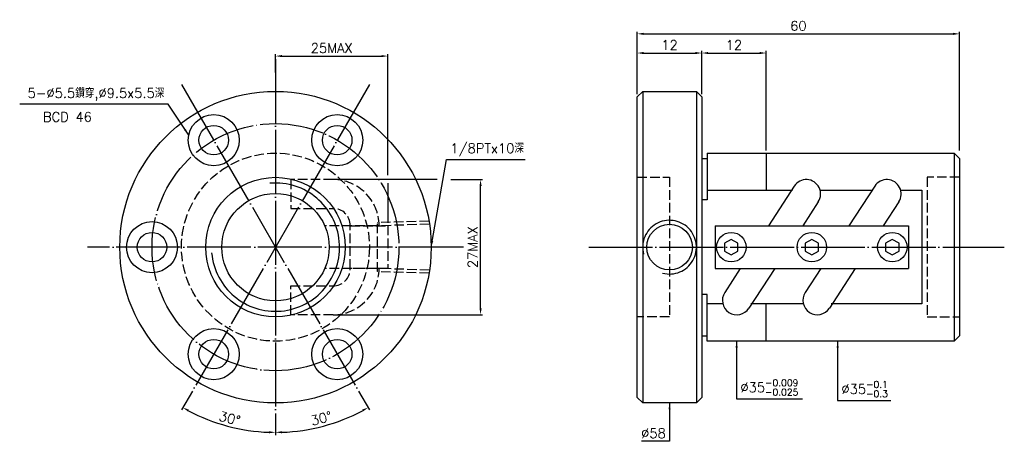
# Model space of a CAD drawing. Header units: millimetres. Extents: x -15 to 168, y 164 to 242.
import ezdxf
from ezdxf.enums import TextEntityAlignment as Align

# ---------------------------------------------------------------- set-up
doc = ezdxf.new("R2010")
doc.units = ezdxf.units.MM
doc.header["$LTSCALE"] = 0.594937
for name, pattern in [('CENTER', [22, 20, -1, 0, -1]), ('DASHED', [4, 3, -1]), ('THIN', [200000, 200000, 0])]:
    doc.linetypes.add(name, pattern=pattern)
for name, color, linetype in [('NT', 7, 'Continuous'), ('NT-DIM', 2, 'Continuous'), ('SH', 7, 'Continuous'), ('SH-DIM', 2, 'Continuous')]:
    doc.layers.add(name, color=color, linetype=linetype)
doc.styles.get("Standard").update_dxf_attribs({"font": 'simplex.shx', "bigfont": 'chineset.shx'})
doc.dimstyles.new('ISO-25', dxfattribs={"dimscale": 0.594937, "dimtxt": 3, "dimasz": 2, "dimexe": 0.646, "dimexo": 0.862, "dimgap": 1, "dimtad": 1, "dimdec": 3, "dimdsep": 46, "dimtxsty": 'Standard', "dimcen": 1.5, "dimclrd": 2, "dimclre": 2, "dimclrt": 2, "dimazin": 2, "dimtfac": 1, "dimtdec": 3, "dimtmove": 0, "dimatfit": 3, "dimfxl": 0, "dimtolj": 1, "dimlwd": -1, "dimlwe": -1, "dimarcsym": 0})

# ---------------------------------------------------------------- blocks, each defined once
blk = doc.blocks.new('*D11')
at = {"layer": 'Defpoints', "color": 0}
for p in [(160, 239.71), (100, 228), (160, 217.5)]:
    blk.add_point(p, dxfattribs=at)
at = {"layer": 'NT-DIM', "color": 2}
for p, q in [((100, 228.51), (100, 240.09)), ((101.19, 239.71), (158.81, 239.71)), ((160, 218.01), (160, 240.09))]:
    blk.add_line(p, q, dxfattribs=at)
for points in [[(101.19, 239.91), (101.19, 239.51), (100, 239.71)], [(158.81, 239.91), (158.81, 239.51), (160, 239.71)]]:
    blk.add_solid(points, dxfattribs=at)
at = {"layer": 'NT-DIM', "color": 2, "insert": (130, 241.2), "char_height": 1.785, "attachment_point": 5}
blk.add_mtext('\\A1;60', dxfattribs=at)
blk = doc.blocks.new('*D13')
at = {"layer": 'Defpoints', "color": 0}
for p in [(112, 236.14), (100, 228), (112, 229)]:
    blk.add_point(p, dxfattribs=at)
at = {"layer": 'NT-DIM', "color": 2}
for p, q in [((100, 228.51), (100, 236.52)), ((101.19, 236.14), (110.81, 236.14)), ((112, 229.51), (112, 236.52))]:
    blk.add_line(p, q, dxfattribs=at)
for points in [[(101.19, 236.34), (101.19, 235.94), (100, 236.14)], [(110.81, 236.34), (110.81, 235.94), (112, 236.14)]]:
    blk.add_solid(points, dxfattribs=at)
at = {"layer": 'NT-DIM', "color": 2, "insert": (106, 237.63), "char_height": 1.785, "attachment_point": 5}
blk.add_mtext('\\A1;12', dxfattribs=at)
blk = doc.blocks.new('*D15')
at = {"layer": 'Defpoints', "color": 0}
for p in [(53.54, 235.57), (32.6, 232), (53.54, 204)]:
    blk.add_point(p, dxfattribs=at)
at = {"layer": 'NT-DIM', "color": 2}
for p, q in [((32.6, 232.51), (32.6, 235.95)), ((33.79, 235.57), (52.35, 235.57))]:
    blk.add_line(p, q, dxfattribs=at)
for points in [[(33.79, 235.77), (33.79, 235.37), (32.6, 235.57)], [(52.35, 235.77), (52.35, 235.37), (53.54, 235.57)]]:
    blk.add_solid(points, dxfattribs=at)
at = {"layer": 'NT-DIM', "color": 2, "insert": (43.07, 237.06), "char_height": 1.785, "attachment_point": 5}
blk.add_mtext('\\A1;25MAX', dxfattribs=at)
blk = doc.blocks.new('*D16')
at = {"layer": 'Defpoints', "color": 0}
for p in [(43.32, 212.58), (70.8, 212.58), (43.32, 187.42)]:
    blk.add_point(p, dxfattribs=at)
at = {"layer": 'NT-DIM', "color": 2}
for p, q in [((70.8, 188.61), (70.8, 211.39)), ((43.83, 187.42), (71.18, 187.42))]:
    blk.add_line(p, q, dxfattribs=at)
for points in [[(70.6, 211.39), (71, 211.39), (70.8, 212.58)], [(70.6, 188.61), (71, 188.61), (70.8, 187.42)]]:
    blk.add_solid(points, dxfattribs=at)
at = {"layer": 'NT-DIM', "color": 2, "insert": (69.31, 200), "char_height": 1.785, "attachment_point": 5, "rotation": 90}
blk.add_mtext('\\A1;27MAX', dxfattribs=at)
blk = doc.blocks.new('*D35')
at = {"layer": 'Defpoints', "color": 0}
for p in [(32.6, 235), (50.1, 230.31), (15.1, 169.69), (20.81, 167.6), (32.6, 165)]:
    blk.add_point(p, dxfattribs=at)
at = {"layer": 'NT-DIM', "color": 2}
blk.add_arc((32.6, 200), 34.48, 241.9775, 268.0225, dxfattribs=at)
for points in [[(16.3, 169.39), (16.5, 169.74), (15.36, 170.14)], [(31.41, 165.74), (31.41, 165.35), (32.6, 165.52)]]:
    blk.add_solid(points, dxfattribs=at)
at = {"layer": 'NT-DIM', "color": 2, "insert": (24.06, 168.13), "char_height": 1.785, "attachment_point": 5, "rotation": 345}
blk.add_mtext('\\A1;30°', dxfattribs=at)
blk = doc.blocks.new('*D36')
at = {"layer": 'Defpoints', "color": 0}
for p in [(32.6, 235), (15.1, 230.31), (50.1, 169.69), (38.59, 166.05), (32.6, 165)]:
    blk.add_point(p, dxfattribs=at)
at = {"layer": 'NT-DIM', "color": 2}
blk.add_arc((32.6, 200), 34.48, 271.9775, 298.0225, dxfattribs=at)
for points in [[(48.7, 169.74), (48.89, 169.39), (49.84, 170.14)], [(33.79, 165.35), (33.79, 165.74), (32.6, 165.52)]]:
    blk.add_solid(points, dxfattribs=at)
at = {"layer": 'NT-DIM', "color": 2, "insert": (41.14, 168.13), "char_height": 1.785, "attachment_point": 5, "rotation": 15}
blk.add_mtext('\\A1;30°', dxfattribs=at)
blk = doc.blocks.new('*D39')
at = {"layer": 'Defpoints', "color": 0}
for p in [(124, 236.14), (112, 228), (124, 217.5)]:
    blk.add_point(p, dxfattribs=at)
at = {"layer": 'SH-DIM', "color": 2}
for p, q in [((112, 228.51), (112, 236.52)), ((113.19, 236.14), (122.81, 236.14)), ((124, 218.01), (124, 236.52))]:
    blk.add_line(p, q, dxfattribs=at)
for points in [[(113.19, 236.34), (113.19, 235.94), (112, 236.14)], [(122.81, 236.34), (122.81, 235.94), (124, 236.14)]]:
    blk.add_solid(points, dxfattribs=at)
at = {"layer": 'SH-DIM', "color": 2, "insert": (118, 237.63), "char_height": 1.785, "attachment_point": 5}
blk.add_mtext('\\A1;12', dxfattribs=at)

msp = doc.modelspace()

# ---------------------------------------------------------------- linework, layer by layer
at = {"layer": 'NT', "color": 3, "linetype": 'CENTER'}
for p, q in [((32.5989, 235), (32.5989, 165)), ((15.0989, 230.3109), (50.0989, 169.6891)), ((50.0989, 230.3109), (15.0989, 169.6891)), ((67.5989, 200), (-2.4011, 200))]:
    msp.add_line(p, q, dxfattribs=at)
at = {"layer": 'NT', "color": 7, "linetype": 'Continuous'}
for p, q in [((100, 228), (101, 229)), ((100, 172), (100, 228)), ((101, 229), (111, 229)), ((101, 229), (101, 171)), ((111, 229), (112, 228)), ((111, 229), (111, 171)), ((112, 228), (112, 172)), ((112, 216.5), (113, 216.5)), ((113, 217.5), (113, 208.8276)), ((113, 217.5), (159, 217.5)), ((124, 217.5), (124, 210.5795)), ((159, 217.5), (159, 182.5)), ((159, 217.5), (160, 216.5)), ((160, 216.5), (160, 183.5)), ((129.2266, 211.3661), (124.4126, 204)), ((144.2266, 211.3661), (139.4126, 204)), ((113, 208.8276), (112, 208.8276)), ((133.7134, 208.4339), (130.8157, 204)), ((148.7134, 208.4339), (145.8157, 204)), ((114.5, 204), (150.5, 204)), ((114.5, 204), (114.5, 196)), ((150.5, 204), (150.5, 196)), ((114.5, 196), (150.5, 196)), ((119.1843, 196), (116.2866, 191.5661)), ((125.5874, 196), (120.7734, 188.6339)), ((134.1843, 196), (131.2866, 191.5661)), ((140.5874, 196), (135.7734, 188.6339)), ((113, 191.1724), (112, 191.1724)), ((113, 182.5), (113, 191.1724)), ((124, 182.5), (124, 189.4205)), ((112, 183.5), (113, 183.5)), ((160, 183.5), (159, 182.5)), ((159, 182.5), (113, 182.5)), ((101, 171), (100, 172)), ((111, 171), (101, 171)), ((112, 172), (111, 171))]:
    msp.add_line(p, q, dxfattribs=at)
at = {"layer": 'NT', "color": 1, "linetype": 'DASHED'}
for p, q in [((100, 213), (106, 213)), ((106, 213), (106, 187)), ((160, 213), (154, 213)), ((154, 213), (154, 187)), ((106, 187), (100, 187)), ((154, 187), (160, 187))]:
    msp.add_line(p, q, dxfattribs=at)
for points in [[(43.3179, 212.581), (35.438, 212.581), (35.438, 207.221), (43.3179, 207.221)], [(46.5389, 204), (53.5389, 204), (53.5389, 196), (46.5389, 196), (46.5389, 204)], [(43.3179, 187.419), (35.438, 187.419), (35.438, 192.779), (43.3179, 192.779)]]:
    msp.add_lwpolyline(points, dxfattribs=at)
at = {"layer": 'NT', "color": 7, "linetype": 'Continuous'}
for points in [[(113, 210.5795), (128.8776, 210.5795)], [(134.0624, 210.5795), (143.8776, 210.5795)], [(149.0624, 210.5795), (153, 210.5795), (153, 189.4205), (136.1224, 189.4205)], [(115.9376, 189.4205), (113, 189.4205)], [(130.9376, 189.4205), (121.1224, 189.4205)]]:
    msp.add_lwpolyline(points, dxfattribs=at)
for points in [[(117.5, 201.4434), (116.25, 200.7217), (116.25, 199.2783), (117.5, 198.5566), (118.75, 199.2783), (118.75, 200.7217)], [(132.5, 201.4434), (131.25, 200.7217), (131.25, 199.2783), (132.5, 198.5566), (133.75, 199.2783), (133.75, 200.7217)], [(147.5, 201.4434), (146.25, 200.7217), (146.25, 199.2783), (147.5, 198.5566), (148.75, 199.2783), (148.75, 200.7217)]]:
    msp.add_lwpolyline(points, close=True, dxfattribs=at)
for centre, radius in [((32.5989, 200), 29), ((21.0989, 219.9186), 4.75), ((44.0989, 219.9186), 4.75), ((21.0989, 219.9186), 2.75), ((44.0989, 219.9186), 2.75), ((32.5989, 200), 13), ((32.5989, 200), 10), ((9.5989, 200), 4.75), ((9.5989, 200), 2.75), ((117.5, 200), 2.75), ((132.5, 200), 2.75), ((147.5, 200), 2.75), ((21.0989, 180.0814), 4.75), ((44.0989, 180.0814), 4.75), ((21.0989, 180.0814), 2.75), ((44.0989, 180.0814), 2.75)]:
    msp.add_circle(centre, radius, dxfattribs=at)
at = {"layer": 'NT', "color": 3, "linetype": 'CENTER'}
msp.add_circle((32.5989, 200), 23, dxfattribs=at)
at = {"layer": 'NT', "color": 1, "linetype": 'DASHED'}
msp.add_circle((32.5989, 200), 17.5, dxfattribs=at)
at = {"layer": 'NT', "color": 5, "linetype": 'THIN'}
msp.add_arc((32.5989, 200), 11.938, 185, 95, dxfattribs=at)
at = {"layer": 'NT', "color": 1, "linetype": 'DASHED'}
for centre, radius, start, end in [((43.3179, 204), 8.581, 0, 90), ((43.3179, 204), 3.221, 360, 90), ((43.3179, 196), 8.581, 270, 0), ((43.3179, 196), 3.221, 270, 0)]:
    msp.add_arc(centre, radius, start, end, dxfattribs=at)
at = {"layer": 'NT', "color": 7, "linetype": 'Continuous'}
for centre, start, end in [((131.47, 209.9), 326.833965, 146.833965), ((146.47, 209.9), 326.833965, 146.833965), ((118.53, 190.1), 146.833965, 326.833965), ((133.53, 190.1), 146.833965, 326.833965)]:
    msp.add_arc(centre, 2.68, start, end, dxfattribs=at)
at = {"layer": 'NT-DIM'}
for p, q in [((53.5389, 213.3748), (53.5389, 235.9539)), ((62.7218, 212.581), (43.8307, 212.581)), ((53.5389, 211.8968), (53.5389, 204.5128)), ((65.2896, 212.581), (71.1818, 212.581))]:
    msp.add_line(p, q, dxfattribs=at)
at = {"layer": 'NT-DIM', "color": 1, "linetype": 'DASHED'}
for p, q in [((51.6038, 203.9706), (41.7768, 203.9706)), ((61.1902, 204.8512), (51.6038, 204.5516)), ((51.6038, 195.4484), (51.6038, 204.5516)), ((61.2823, 204.2731), (51.6038, 203.9706)), ((51.6038, 196.0294), (41.7768, 196.0294)), ((61.2823, 195.7269), (51.6038, 196.0294)), ((61.1902, 195.1488), (51.6038, 195.4484))]:
    msp.add_line(p, q, dxfattribs=at)
at = {"layer": 'NT-DIM', "color": 7, "linetype": 'Continuous'}
msp.add_circle((106, 200), 4.25, dxfattribs=at)
at = {"layer": 'NT-DIM', "color": 5, "linetype": 'THIN'}
msp.add_arc((106, 200), 5, 255, 195, dxfattribs=at)
at = {"layer": 'SH', "color": 3, "linetype": 'CENTER'}
msp.add_line((90.9384, 200), (168.3593, 200), dxfattribs=at)

# ---------------------------------------------------------------- texts
at = {"layer": 'NT-DIM'}
msp.add_text('BCD 46', height=1.78481, dxfattribs=at).set_placement((-6.1557, 225.1467), align=Align.TOP_CENTER)
at = {"layer": 'NT-DIM', "color": 2, "char_height": 1.78481}
for s, insert, attachment_point in [('5-%%C5.5鑽穿,%%C9.5x5.5深', (11.8941, 227.2448), 9), ('1/8PTx10深', (65.1663, 216.9114), 7), ('\\A1;%%C35{\\H0.7x;\\S-0.009^ -0.025;}', (119.1949, 172.3861), 7), ('\\A1;%%C35{\\H0.7x;\\S-0.1^ -0.3;}', (138.0127, 172.0805), 7), ('\\A1;%%c58', (105.3051, 164.4557), 9)]:
    msp.add_mtext(s, dxfattribs=dict(at, insert=insert, attachment_point=attachment_point))

# ---------------------------------------------------------------- dimensions: what is measured, and where the dimension line sits
at = {"layer": 'NT-DIM'}
for base, p2, picture, middle in [((160, 239.7089), (160, 217.5), '*D11', (130, 241.1962)), ((112, 236.1392), (112, 229), '*D13', (106, 237.6266))]:
    dim = msp.add_linear_dim(base=base, p1=(100, 228), p2=p2, dimstyle='ISO-25', dxfattribs=at)
    dim.commit()
    dim.dimension.update_dxf_attribs({"geometry": picture, "text_midpoint": middle})
dim = msp.add_linear_dim(base=(53.5389, 235.5696), p1=(32.5989, 232), p2=(53.5389, 204), text='25MAX', dimstyle='ISO-25', override={"dimse2": 1}, dxfattribs=at)
dim.commit()
dim.dimension.update_dxf_attribs({"geometry": '*D15', "text_midpoint": (43.0689, 237.057)})
for base, line2, picture, middle in [((20.8071, 167.6022), ((50.0989, 230.3109), (15.0989, 169.6891)), '*D35', (24.0605, 168.1344)), ((38.5858, 166.0468), ((15.0989, 230.3109), (50.0989, 169.6891)), '*D36', (41.1372, 168.1344))]:
    dim = msp.add_angular_dim_2l(base=base, line1=((32.5989, 235), (32.5989, 165)), line2=line2, dimstyle='ISO-25', dxfattribs=at)
    dim.commit()
    dim.dimension.update_dxf_attribs({"geometry": picture, "text_midpoint": middle})
dim = msp.add_linear_dim(base=(70.7974, 212.581), p1=(43.3179, 187.419), p2=(43.3179, 212.581), angle=90, text='27MAX', dimstyle='ISO-25', override={"dimse2": 1}, dxfattribs=at)
dim.commit()
dim.dimension.update_dxf_attribs({"geometry": '*D16', "text_midpoint": (70.7974, 200), "dimtype": 160})
at = {"layer": 'SH-DIM'}
dim = msp.add_linear_dim(base=(124, 236.1392), p1=(112, 228), p2=(124, 217.5), dimstyle='ISO-25', dxfattribs=at)
dim.commit()
dim.dimension.update_dxf_attribs({"geometry": '*D39', "text_midpoint": (118, 237.6266)})

# ---------------------------------------------------------------- leaders
at = {"layer": 'NT-DIM', "annotation_type": 0, "has_hookline": 1}
for points, hookline_direction, text_width in [([(16.4393, 220.8409), (12.588, 226.6355), (12.489, 226.6499)], 1, 26.9421), ([(61.5989, 200), (64.4713, 216.3164), (64.5713, 216.3164)], 0, 13.9385), ([(118.5, 182.5), (118.5, 171.7911), (118.6, 171.7911)], 0, 11.5588), ([(137.3178, 182.5), (137.3178, 171.4855), (137.4178, 171.4855)], 0, 9.179), ([(106, 171), (106, 163.8608), (105.9, 163.8608)], 1, 4.5045)]:
    msp.add_leader(points, dimstyle='ISO-25', dxfattribs=dict(at, hookline_direction=hookline_direction, text_width=text_width))

doc.saveas('drawing.dxf')
